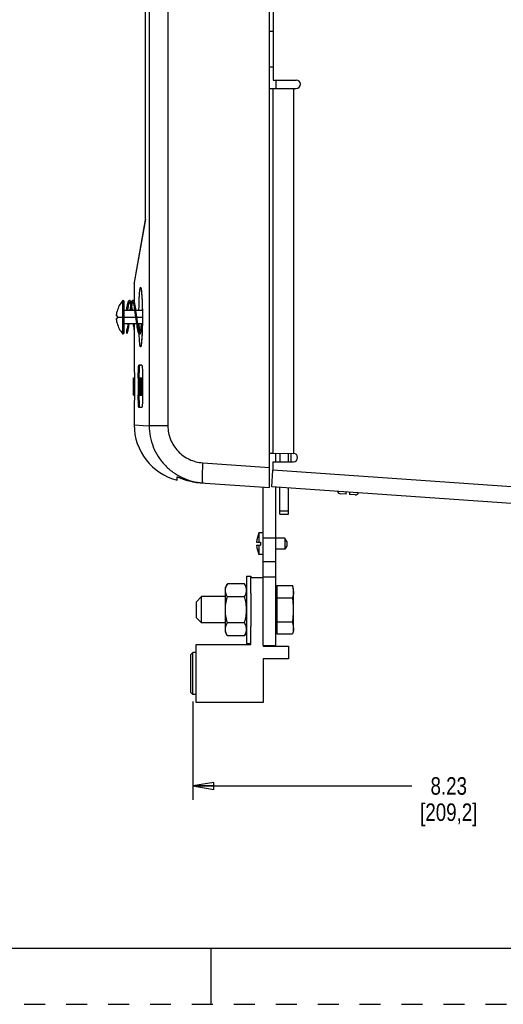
# Model space of a CAD drawing. Header units: inches. Extents: x 0 to 34, y 0 to 22.
# Tile 18 of 26: x 15.3 to 19.6, y 0 to 8.8. Entities that reach past the tile are written whole.
import ezdxf

# ---------------------------------------------------------------- set-up
doc = ezdxf.new("R2010")
doc.units = ezdxf.units.IN
doc.header["$LTSCALE"] = 1.87
doc.header["$MEASUREMENT"] = 0
doc.linetypes.add('HIDDEN', pattern=[0.2, 0.1, -0.1])
doc.layers.get('0').update_dxf_attribs({"linetype": 'CONTINUOUS'})
for name, color, linetype in [('02___PRT_ALL_AXES', 7, 'CONTINUOUS'), ('03___PRT_ALL_CURVES', 7, 'CONTINUOUS'), ('DEFAULT_2', 8, 'HIDDEN')]:
    doc.layers.add(name, color=color, linetype=linetype)
doc.styles.get("Standard").update_dxf_attribs({"font": 'txt', "width": 0.8})
doc.dimstyles.new('DIMSTYLE_1', dxfattribs={"dimtxt": 0.15625, "dimasz": 0.1875, "dimexe": 0.18, "dimexo": 0.0625, "dimgap": 0.09, "dimtad": 0, "dimtih": 1, "dimtoh": 1, "dimlfac": 1.666667, "dimzin": 4, "dimdsep": 46, "dimtxsty": 'STANDARD', "dimblk": 'CLOSED', "dimblk1": 'CLOSED', "dimblk2": 'CLOSED', "dimcen": 0.09, "dimadec": 0, "dimazin": 0, "dimtfac": 1, "dimtofl": 0, "dimtmove": 0, "dimatfit": 3, "dimldrblk": 'CLOSED', "dimfxl": 1, "dimtolj": 1, "dimtzin": 4, "dimarcsym": 0})

# ---------------------------------------------------------------- blocks, each defined once
blk = doc.blocks.new('_CLOSED')
at = {"color": 0, "linetype": 'BYBLOCK'}
for p, q in [((0, 0), (-1, 0.167)), ((-1, 0.167), (-1, -0.167)), ((-1, -0.167), (0, 0)), ((-1, 0), (0, 0))]:
    blk.add_line(p, q, dxfattribs=at)
blk = doc.blocks.new('*D4')
at = {"color": 2, "linetype": 'CONTINUOUS'}
for p, q in [((21.7789, 3.6549), (21.7789, 1.8247)), ((16.8383, 2.7028), (16.8383, 1.8247)), ((16.8383, 1.9497), (18.793, 1.9497)), ((21.7789, 1.9497), (19.8242, 1.9497))]:
    blk.add_line(p, q, dxfattribs=at)
at = {"color": 2, "linetype": 'CONTINUOUS', "xscale": 0.1875, "yscale": 0.1875, "zscale": 0.1875, "rotation": 180}
blk.add_blockref('_CLOSED', (16.8383, 1.9497), dxfattribs=at)
at = {"color": 2, "linetype": 'CONTINUOUS', "xscale": 0.1875, "yscale": 0.1875, "zscale": 0.1875}
blk.add_blockref('_CLOSED', (21.7789, 1.9497), dxfattribs=at)
at = {"color": 2, "linetype": 'CONTINUOUS', "insert": (19.1211, 2.0278), "char_height": 0.15625, "width": 0.875, "attachment_point": 2, "line_spacing_factor": 0.9}
blk.add_mtext('8.23\\P[209,2]', dxfattribs=at)

msp = doc.modelspace()

# ---------------------------------------------------------------- linework, layer by layer
at = {"color": 7, "linetype": 'CONTINUOUS'}
for p, q in [((17.5203, 4.6137), (17.5203, 17.2209)), ((16.449, 16.9781), (16.449, 5.1644)), ((16.6157, 16.9781), (16.6157, 5.1644)), ((16.415, 7.0098), (16.415, 16.0541)), ((16.4152, 7.0029), (16.4152, 16.0541)), ((17.5203, 8.6877), (17.5541, 8.6877)), ((17.5203, 8.3706), (17.5541, 8.3706)), ((17.5789, 8.2524), (17.5789, 8.178)), ((16.4149, 7.0092), (16.3154, 6.4445)), ((16.3164, 6.444), (16.4152, 7.0029)), ((16.415, 7.0098), (16.415, 7.0098)), ((16.3143, 6.4316), (16.3164, 6.4435)), ((16.3143, 6.4316), (16.3143, 6.2734)), ((16.3164, 6.4435), (16.3164, 6.444)), ((16.2114, 6.282), (16.2114, 5.9877)), ((16.2174, 5.9858), (16.2174, 6.2838)), ((16.2261, 5.9972), (16.2261, 6.2724)), ((16.1631, 6.188), (16.1628, 6.188)), ((16.3183, 6.1951), (16.2261, 6.1951)), ((16.2497, 6.1951), (16.2497, 6.2264)), ((16.3143, 6.2211), (16.3143, 6.1951)), ((16.3873, 6.1951), (16.3303, 6.1951)), ((16.1631, 6.1466), (16.158, 6.1466)), ((16.158, 6.1466), (16.1631, 6.1457)), ((16.163, 6.1458), (16.158, 6.1466)), ((16.1631, 6.1239), (16.158, 6.123)), ((16.158, 6.123), (16.163, 6.1239)), ((16.158, 6.123), (16.1631, 6.123)), ((16.158, 6.123), (16.158, 6.123)), ((16.1628, 6.1348), (16.3266, 6.1348)), ((16.1628, 6.0817), (16.1631, 6.0817)), ((16.1631, 6.1457), (16.163, 6.1458)), ((16.163, 6.1239), (16.1631, 6.1239)), ((16.3348, 6.0746), (16.2261, 6.0746)), ((16.3143, 6.0746), (16.3143, 5.709)), ((16.3385, 6.1348), (16.3878, 6.1348)), ((16.3873, 6.0746), (16.3468, 6.0746)), ((16.2497, 5.9883), (16.2497, 6.0239)), ((16.3642, 5.9964), (16.363, 5.9982)), ((16.3823, 5.7055), (16.3566, 5.7068)), ((16.3084, 5.5923), (16.316, 5.5923)), ((16.3084, 5.5917), (16.3084, 5.5923)), ((16.3089, 5.5872), (16.316, 5.5872)), ((16.3089, 5.5864), (16.3089, 5.5872)), ((16.309, 5.5812), (16.3089, 5.5864)), ((16.309, 5.5812), (16.316, 5.5812)), ((16.309, 5.5024), (16.309, 5.5812)), ((16.316, 5.5923), (16.316, 5.4423)), ((16.351, 5.5923), (16.351, 5.5905)), ((16.351, 5.5863), (16.351, 5.5714)), ((16.351, 5.5654), (16.351, 5.4423)), ((16.3526, 5.5923), (16.3523, 5.5893)), ((16.3523, 5.5863), (16.3523, 5.5714)), ((16.3523, 5.5714), (16.3524, 5.5662)), ((16.3524, 5.5662), (16.3526, 5.5654)), ((16.3526, 5.5923), (16.371, 5.5923)), ((16.3526, 5.5654), (16.3536, 5.5654)), ((16.3545, 5.5654), (16.3547, 5.5646)), ((16.3547, 5.5646), (16.3548, 5.5624)), ((16.3548, 5.5594), (16.3548, 5.4483)), ((16.3566, 5.5594), (16.3567, 5.5624)), ((16.3604, 5.5594), (16.3566, 5.5594)), ((16.3566, 5.4483), (16.3566, 5.5594)), ((16.3567, 5.5624), (16.3568, 5.5646)), ((16.3568, 5.5646), (16.3569, 5.5654)), ((16.3569, 5.5654), (16.3579, 5.5654)), ((16.3591, 5.5915), (16.359, 5.5923)), ((16.359, 5.5654), (16.3592, 5.5685)), ((16.359, 5.5654), (16.3612, 5.5654)), ((16.3593, 5.5863), (16.3591, 5.5915)), ((16.3593, 5.5863), (16.3612, 5.5863)), ((16.3593, 5.5714), (16.3593, 5.5863)), ((16.3593, 5.5714), (16.3612, 5.5714)), ((16.3604, 5.5497), (16.3606, 5.5439)), ((16.3613, 5.543), (16.3644, 5.543)), ((16.3617, 5.543), (16.362, 5.5456)), ((16.362, 5.5456), (16.3621, 5.5482)), ((16.3622, 5.5553), (16.3621, 5.5482)), ((16.3621, 5.5482), (16.3641, 5.5482)), ((16.3627, 5.5641), (16.3622, 5.5553)), ((16.3633, 5.5663), (16.363, 5.5658)), ((16.3633, 5.5905), (16.3707, 5.5905)), ((16.3641, 5.5615), (16.3637, 5.5652)), ((16.3643, 5.5556), (16.3641, 5.5615)), ((16.3644, 5.5482), (16.3643, 5.5556)), ((16.3651, 5.5837), (16.3655, 5.5794)), ((16.3655, 5.5794), (16.3707, 5.5794)), ((16.3655, 5.5794), (16.3661, 5.5663)), ((16.3662, 5.5385), (16.3658, 5.5283)), ((16.3663, 5.5508), (16.3662, 5.5385)), ((16.3663, 5.5508), (16.3696, 5.5508)), ((16.3694, 5.5411), (16.3696, 5.5507)), ((16.3694, 5.5382), (16.3694, 5.5411)), ((16.3696, 5.5524), (16.3697, 5.5558)), ((16.3696, 5.5507), (16.3696, 5.5524)), ((16.3697, 5.5558), (16.3699, 5.5664)), ((16.3699, 5.5664), (16.3702, 5.5793)), ((16.3702, 5.5793), (16.3703, 5.5847)), ((16.3703, 5.5847), (16.3703, 5.5882)), ((16.3711, 5.5523), (16.3708, 5.5374)), ((16.371, 5.5923), (16.3834, 5.5923)), ((16.3712, 5.5558), (16.3711, 5.5523)), ((16.3714, 5.5664), (16.3712, 5.5558)), ((16.3716, 5.5917), (16.3714, 5.5923)), ((16.3717, 5.5845), (16.3714, 5.5664)), ((16.3717, 5.5845), (16.3716, 5.5917)), ((16.3717, 5.5845), (16.3746, 5.5845)), ((16.3731, 5.5613), (16.3736, 5.5731)), ((16.3866, 5.5391), (16.3746, 5.5391)), ((16.3751, 5.5579), (16.3749, 5.5524)), ((16.3763, 5.5905), (16.3883, 5.5905)), ((16.377, 5.5614), (16.3766, 5.5651)), ((16.3772, 5.5557), (16.377, 5.5614)), ((16.3773, 5.5538), (16.3772, 5.5557)), ((16.3776, 5.5522), (16.3773, 5.5538)), ((16.3782, 5.5835), (16.3789, 5.5736)), ((16.3783, 5.5522), (16.3886, 5.5522)), ((16.3793, 5.5599), (16.3896, 5.5599)), ((16.3834, 5.5923), (16.3837, 5.5906)), ((16.3897, 5.5923), (16.3897, 5.4423)), ((16.316, 5.5024), (16.309, 5.5024)), ((16.309, 5.4964), (16.316, 5.4964)), ((16.3091, 5.4904), (16.309, 5.4964)), ((16.309, 5.4736), (16.3091, 5.4796)), ((16.309, 5.4736), (16.316, 5.4736)), ((16.309, 5.4676), (16.309, 5.4736)), ((16.316, 5.4676), (16.309, 5.4676)), ((16.309, 5.4483), (16.309, 5.4676)), ((16.3091, 5.4904), (16.316, 5.4904)), ((16.3091, 5.4796), (16.3091, 5.4904)), ((16.3091, 5.4796), (16.316, 5.4796)), ((16.3606, 5.4878), (16.3603, 5.4846)), ((16.3607, 5.4592), (16.3604, 5.4696)), ((16.3612, 5.4878), (16.3647, 5.4878)), ((16.362, 5.4872), (16.3618, 5.4878)), ((16.3621, 5.4829), (16.362, 5.4872)), ((16.3621, 5.4829), (16.3647, 5.4829)), ((16.3623, 5.4755), (16.3625, 5.4697)), ((16.3629, 5.5279), (16.3626, 5.5249)), ((16.3626, 5.5128), (16.3626, 5.5219)), ((16.3626, 5.5128), (16.3626, 5.5098)), ((16.3626, 5.5098), (16.3627, 5.5076)), ((16.3627, 5.5076), (16.3629, 5.5068)), ((16.3629, 5.5279), (16.3632, 5.5279)), ((16.3634, 5.5062), (16.3629, 5.5068)), ((16.3631, 5.4639), (16.3634, 5.4634)), ((16.3632, 5.5279), (16.3634, 5.5283)), ((16.3634, 5.5283), (16.3636, 5.529)), ((16.3638, 5.5046), (16.3634, 5.5062)), ((16.3636, 5.529), (16.3639, 5.5316)), ((16.3643, 5.5004), (16.3638, 5.5046)), ((16.3639, 5.4648), (16.3643, 5.4692)), ((16.364, 5.533), (16.3642, 5.536)), ((16.3646, 5.4934), (16.3643, 5.5004)), ((16.3643, 5.4692), (16.3646, 5.4761)), ((16.3647, 5.4845), (16.3646, 5.4934)), ((16.3646, 5.4761), (16.3647, 5.4845)), ((16.3657, 5.4525), (16.3651, 5.446)), ((16.3658, 5.5283), (16.3652, 5.5205)), ((16.3652, 5.5205), (16.369, 5.5205)), ((16.3657, 5.4525), (16.3676, 5.4525)), ((16.3663, 5.5059), (16.3687, 5.5059)), ((16.3666, 5.4864), (16.3683, 5.4864)), ((16.3676, 5.447), (16.3677, 5.4524)), ((16.3677, 5.4567), (16.3679, 5.4636)), ((16.3677, 5.4524), (16.3677, 5.4567)), ((16.3679, 5.4636), (16.368, 5.4708)), ((16.368, 5.4708), (16.3683, 5.4864)), ((16.3683, 5.4864), (16.3684, 5.4891)), ((16.3684, 5.4891), (16.3685, 5.4941)), ((16.3685, 5.4941), (16.3687, 5.5058)), ((16.3687, 5.5058), (16.3689, 5.514)), ((16.3689, 5.517), (16.3692, 5.5327)), ((16.3689, 5.514), (16.3689, 5.517)), ((16.3692, 5.4567), (16.369, 5.447)), ((16.3692, 5.5327), (16.3694, 5.5382)), ((16.3693, 5.4635), (16.3692, 5.4567)), ((16.3695, 5.4708), (16.3693, 5.4635)), ((16.3698, 5.4904), (16.3695, 5.4708)), ((16.3702, 5.5072), (16.3698, 5.4904)), ((16.3703, 5.5139), (16.3702, 5.5072)), ((16.3707, 5.5326), (16.3703, 5.5139)), ((16.3708, 5.5374), (16.3707, 5.5326)), ((16.3726, 5.5099), (16.3726, 5.5138)), ((16.3726, 5.5071), (16.3726, 5.5099)), ((16.3735, 5.4566), (16.3729, 5.4728)), ((16.3743, 5.4465), (16.3735, 5.4566)), ((16.3747, 5.4999), (16.3746, 5.4895)), ((16.3746, 5.4895), (16.3775, 5.4895)), ((16.3746, 5.4895), (16.3747, 5.4789)), ((16.375, 5.5079), (16.3747, 5.4999)), ((16.3747, 5.4789), (16.375, 5.4701)), ((16.3752, 5.5325), (16.375, 5.5319)), ((16.3752, 5.51), (16.375, 5.5079)), ((16.3752, 5.5325), (16.3758, 5.5366)), ((16.3765, 5.5131), (16.3761, 5.5138)), ((16.3766, 5.5381), (16.3886, 5.5381)), ((16.3769, 5.4664), (16.3772, 5.4706)), ((16.3774, 5.4987), (16.3771, 5.5071)), ((16.3772, 5.4706), (16.3774, 5.4793)), ((16.3775, 5.489), (16.3774, 5.4987)), ((16.378, 5.5334), (16.3787, 5.5255)), ((16.3787, 5.5255), (16.3908, 5.5255)), ((16.3787, 5.5255), (16.3793, 5.5154)), ((16.3792, 5.4627), (16.3787, 5.4535)), ((16.3787, 5.4535), (16.3907, 5.4535)), ((16.3793, 5.5154), (16.3796, 5.5037)), ((16.3796, 5.4889), (16.3794, 5.4709)), ((16.3796, 5.4914), (16.3897, 5.4914)), ((16.3889, 5.5379), (16.3886, 5.5381)), ((16.3083, 5.4392), (16.3083, 5.4412)), ((16.3083, 5.4392), (16.316, 5.4392)), ((16.3089, 5.4423), (16.3089, 5.4453)), ((16.3089, 5.4423), (16.316, 5.4423)), ((16.309, 5.4483), (16.316, 5.4483)), ((16.3551, 5.4423), (16.351, 5.4423)), ((16.351, 5.4391), (16.351, 5.4423)), ((16.3548, 5.4483), (16.3549, 5.4453)), ((16.3549, 5.4453), (16.355, 5.4431)), ((16.3557, 5.4423), (16.3618, 5.4423)), ((16.3563, 5.4423), (16.3566, 5.4453)), ((16.3566, 5.4483), (16.3607, 5.4483)), ((16.357, 5.4423), (16.357, 5.4391)), ((16.3618, 5.4442), (16.3612, 5.4502)), ((16.3625, 5.4404), (16.3618, 5.4442)), ((16.3633, 5.4392), (16.3676, 5.4392)), ((16.3682, 5.4392), (16.3882, 5.4392)), ((16.3686, 5.4392), (16.3688, 5.4412)), ((16.3688, 5.4412), (16.3689, 5.4433)), ((16.369, 5.447), (16.3689, 5.4433)), ((16.3689, 5.4433), (16.3735, 5.4433)), ((16.3143, 5.3256), (16.3143, 5.1736)), ((16.3823, 5.3292), (16.3566, 5.3279)), ((16.3143, 5.1736), (16.394, 5.1682)), ((16.394, 5.1682), (16.449, 5.1644)), ((16.6157, 5.1644), (16.449, 5.1644)), ((17.5789, 4.8439), (17.5789, 4.9195)), ((17.6149, 4.9189), (17.6149, 4.8439)), ((17.6899, 4.8439), (17.6899, 4.9189)), ((17.7109, 4.9189), (17.7109, 4.8439)), ((16.9261, 4.8348), (17.5203, 4.7933)), ((16.6989, 4.6793), (16.6989, 4.7095)), ((16.9026, 4.6569), (17.5203, 4.6137)), ((17.5789, 3.2037), (17.5789, 4.6177)), ((17.6149, 4.3763), (17.6149, 4.6152)), ((17.6899, 4.3763), (17.6899, 4.6099)), ((18.2056, 4.555), (18.2069, 4.5738)), ((18.2368, 4.5717), (18.2355, 4.5529)), ((18.2056, 4.555), (18.1553, 4.5586)), ((18.2858, 4.5494), (18.2355, 4.5529)), ((17.6149, 4.4063), (17.6899, 4.4063)), ((17.6149, 4.3763), (17.6899, 4.3763)), ((17.4667, 4.2087), (17.4271, 4.2087)), ((17.4271, 4.2087), (17.4271, 4.1274)), ((17.4667, 4.165), (17.5789, 4.165)), ((17.6581, 4.1619), (17.5789, 4.1619)), ((17.6761, 4.1308), (17.6581, 4.1619)), ((17.6581, 4.1619), (17.6581, 4.0635)), ((17.4071, 4.1274), (17.4415, 4.1274)), ((17.4071, 4.098), (17.4415, 4.098)), ((17.4271, 4.098), (17.4271, 4.0167)), ((17.4415, 4.1274), (17.4415, 4.098)), ((17.6581, 4.0635), (17.5789, 4.0635)), ((17.6761, 4.0947), (17.6581, 4.0635)), ((17.6761, 4.1308), (17.6761, 4.0947)), ((17.4667, 4.0167), (17.4271, 4.0167)), ((17.4667, 3.9529), (17.5789, 3.9529)), ((17.3545, 3.8094), (17.4667, 3.8094)), ((17.3545, 3.6709), (17.3545, 3.8094)), ((17.4667, 3.8157), (17.5789, 3.8157)), ((17.1459, 3.7544), (17.128, 3.7233)), ((17.128, 3.3213), (17.128, 3.7233)), ((17.299, 3.7544), (17.1459, 3.7544)), ((17.317, 3.7233), (17.299, 3.7544)), ((17.5861, 3.7383), (17.7281, 3.7383)), ((17.5861, 3.7383), (17.5861, 3.3063)), ((17.7361, 3.7094), (17.7281, 3.7383)), ((17.7361, 3.3353), (17.7361, 3.7094)), ((16.8703, 3.5949), (16.9153, 3.6399)), ((17.128, 3.6399), (16.9153, 3.6399)), ((16.9153, 3.4047), (16.9153, 3.6399)), ((17.299, 3.6384), (17.1459, 3.6384)), ((17.5789, 3.6792), (17.5861, 3.6864)), ((17.5861, 3.6303), (17.7281, 3.6303)), ((16.8703, 3.4497), (16.8703, 3.5949)), ((16.8703, 3.4497), (16.9153, 3.4047)), ((17.128, 3.4047), (16.9153, 3.4047)), ((17.299, 3.4063), (17.1459, 3.4063)), ((17.3545, 3.2129), (17.3545, 3.3738)), ((17.5789, 3.3654), (17.5861, 3.3582)), ((17.5861, 3.4143), (17.7281, 3.4143)), ((17.1459, 3.2902), (17.128, 3.3213)), ((17.299, 3.2902), (17.1459, 3.2902)), ((17.317, 3.3213), (17.299, 3.2902)), ((17.5861, 3.3063), (17.7281, 3.3063)), ((17.7361, 3.3353), (17.7281, 3.3063)), ((16.8667, 3.2129), (17.3545, 3.2129)), ((16.8667, 2.6932), (16.8667, 3.2129)), ((17.4667, 3.2037), (17.5789, 3.2037)), ((17.4667, 3.2037), (17.4667, 3.1964)), ((17.4667, 3.1964), (17.6911, 3.1964)), ((17.6911, 3.1964), (17.6911, 3.0842)), ((16.8383, 3.1408), (16.8194, 3.122)), ((16.8194, 2.7842), (16.8194, 3.122)), ((16.8667, 3.1408), (16.8383, 3.1408)), ((16.8383, 2.7653), (16.8383, 3.1408)), ((17.6911, 3.0842), (17.4667, 3.0842)), ((17.4667, 3.0842), (17.4667, 2.6932)), ((16.8383, 2.7653), (16.8194, 2.7842)), ((16.8667, 2.7653), (16.8383, 2.7653)), ((17.4667, 2.6932), (16.8667, 2.6932)), ((0.5, 0.5), (33.5, 0.5)), ((17, 0), (17, 0.5))]:
    msp.add_line(p, q, dxfattribs=at)
at = {"color": 3, "linetype": 'CONTINUOUS'}
for p, q in [((17.5541, 10.8036), (17.5541, 8.2524)), ((17.5203, 8.178), (17.7611, 8.178)), ((17.5519, 8.178), (17.5519, 4.92)), ((17.5541, 8.2524), (17.7611, 8.2524)), ((17.7352, 8.178), (17.7352, 4.9189)), ((17.5203, 4.92), (17.5519, 4.92)), ((17.5519, 4.92), (17.7352, 4.9189)), ((17.5519, 4.8439), (17.7352, 4.8439)), ((17.5519, 4.8439), (17.5519, 4.77)), ((17.5414, 4.6203), (17.5519, 4.77)), ((21.4069, 4.5004), (17.5519, 4.77)), ((17.4667, 3.2037), (17.4667, 4.6175)), ((21.3964, 4.3508), (17.5414, 4.6203))]:
    msp.add_line(p, q, dxfattribs=at)
at = {"color": 7, "linetype": 'CONTINUOUS'}
for points in [[(16.3771, 6.3744), (16.3771, 6.3745), (16.3776, 6.3718), (16.3787, 6.3648), (16.3799, 6.3544), (16.3811, 6.3408), (16.3824, 6.3244), (16.3836, 6.3052), (16.3847, 6.2835), (16.3857, 6.2594), (16.3865, 6.2333), (16.3871, 6.2054), (16.3876, 6.176), (16.3878, 6.1455), (16.3877, 6.1143), (16.3874, 6.0831), (16.3869, 6.0525), (16.3861, 6.0233), (16.3851, 5.996), (16.384, 5.9713), (16.3827, 5.9496), (16.3813, 5.9313), (16.38, 5.9164), (16.3787, 5.9052), (16.3776, 5.8979), (16.3775, 5.897)], [(16.2726, 6.2848), (16.27, 6.2844), (16.2662, 6.2821), (16.2635, 6.2789), (16.2614, 6.2747), (16.2593, 6.2693), (16.2572, 6.2625), (16.2551, 6.2541), (16.253, 6.2441), (16.2507, 6.2323), (16.2497, 6.2264)], [(16.2568, 6.1951), (16.2575, 6.1998), (16.2601, 6.2165), (16.2626, 6.2313), (16.265, 6.2439), (16.2673, 6.2542), (16.2695, 6.2621), (16.2714, 6.2679), (16.2726, 6.2705)], [(16.271, 6.2733), (16.2723, 6.2712), (16.2741, 6.267), (16.2761, 6.2608), (16.2782, 6.2526), (16.2804, 6.2423), (16.2815, 6.2365)], [(16.2876, 6.2636), (16.2859, 6.2692), (16.2838, 6.2747), (16.2816, 6.2789), (16.2789, 6.2822), (16.275, 6.2845), (16.2726, 6.2848)], [(16.3026, 6.2848), (16.3003, 6.2845), (16.2964, 6.2823), (16.2936, 6.279), (16.2914, 6.2748), (16.2892, 6.2691), (16.2871, 6.262), (16.2849, 6.2533), (16.2827, 6.2429), (16.2805, 6.2308), (16.2781, 6.2167), (16.2756, 6.2005), (16.2748, 6.1951)], [(16.2868, 6.1951), (16.2889, 6.2089), (16.2912, 6.2233), (16.2934, 6.2358), (16.2956, 6.2465), (16.2977, 6.2555), (16.2996, 6.2626), (16.3014, 6.268), (16.3026, 6.2705)], [(16.301, 6.2733), (16.3022, 6.2713), (16.304, 6.2672), (16.306, 6.261), (16.3082, 6.2526), (16.3106, 6.2417), (16.3131, 6.2283), (16.3157, 6.2125), (16.3184, 6.1948), (16.3211, 6.1758), (16.3238, 6.1559), (16.3265, 6.1355), (16.3292, 6.1153), (16.3318, 6.0957), (16.3344, 6.0774), (16.3369, 6.0609), (16.3392, 6.0462), (16.3415, 6.0334), (16.3436, 6.0224), (16.3457, 6.0131), (16.3477, 6.0053), (16.3497, 5.9991), (16.3517, 5.9942), (16.3538, 5.9904), (16.3564, 5.9873), (16.3601, 5.9852), (16.3626, 5.9848)], [(16.363, 5.9982), (16.3614, 6.0017), (16.3596, 6.007), (16.3577, 6.0141), (16.3556, 6.023), (16.3535, 6.0337), (16.3512, 6.0462), (16.3489, 6.0606), (16.3465, 6.0769), (16.3439, 6.0952), (16.3412, 6.1151), (16.3384, 6.1362), (16.3356, 6.1572), (16.3328, 6.1773), (16.3302, 6.1956), (16.3278, 6.2117), (16.3255, 6.2257), (16.3234, 6.2378), (16.3213, 6.2483), (16.3193, 6.2572), (16.3173, 6.2646), (16.3154, 6.2707), (16.3134, 6.2755), (16.3113, 6.2793), (16.3087, 6.2823), (16.3049, 6.2845), (16.3026, 6.2848)], [(16.2876, 6.2002), (16.2878, 6.1985), (16.2883, 6.1951)], [(16.3003, 6.1951), (16.2993, 6.2019), (16.2969, 6.2176), (16.2946, 6.2313), (16.2936, 6.2365)], [(16.2583, 6.0746), (16.2568, 6.0642), (16.2541, 6.0474), (16.2515, 6.0326), (16.2497, 6.0239)], [(16.2497, 5.9883), (16.2517, 5.991), (16.2538, 5.995), (16.2558, 6.0001), (16.2577, 6.0065), (16.2597, 6.0141), (16.2617, 6.0231), (16.2637, 6.0335), (16.2658, 6.0456), (16.268, 6.0594), (16.2703, 6.0746)], [(16.3048, 6.0746), (16.3059, 6.067), (16.3082, 6.0527), (16.3103, 6.0399), (16.3123, 6.0288), (16.3143, 6.0194)], [(16.3783, 6.0746), (16.377, 6.0659), (16.3748, 6.0519), (16.3727, 6.0395), (16.3707, 6.0286), (16.3687, 6.0193), (16.3668, 6.0115), (16.365, 6.0053), (16.3633, 6.0007), (16.3626, 5.9992)], [(16.3626, 5.9848), (16.3644, 5.985), (16.3682, 5.9869), (16.3708, 5.9896), (16.3729, 5.9931), (16.3748, 5.9974), (16.3767, 6.0029), (16.3785, 6.0095), (16.3804, 6.0173), (16.3823, 6.0265), (16.3843, 6.037), (16.3864, 6.0491), (16.3869, 6.0522)]]:
    msp.add_lwpolyline(points, dxfattribs=at)
at = {"color": 3, "linetype": 'CONTINUOUS'}
for centre, radius in [((17.7611, 8.2152), 0.0372), ((17.7352, 4.8814), 0.0375)]:
    msp.add_arc(centre, radius, 270, 90, dxfattribs=at)
at = {"color": 7, "linetype": 'CONTINUOUS'}
for centre, radius, start, end in [((16.5184, 7.0098), 0.1034, 180.01333, 183.79654), ((16.3893, 6.4316), 0.075, 170, 179.99997), ((16.3808, 6.1348), 0.2244, 139.02135, 166.29957), ((16.2159, 6.2781), 0.00591, 74.53179, 139.02135), ((16.2143, 6.2724), 0.0118, 0, 74.53179), ((16.3809, 6.1348), 0.2181, 176.8949, 183.1051), ((16.3808, 6.1348), 0.2244, 193.70043, 220.97865), ((20.4081, 6.1202), 4.0512, 180.64875, 181.54962), ((16.2159, 5.9915), 0.00591, 220.97865, 285.46821), ((16.2143, 5.9972), 0.0118, 285.46821, 360), ((16.4531, 5.5864), 0.1008, 178.36349, 180.06418), ((16.2567, 5.5596), 0.0981, 359.93466, 1.68176), ((16.2656, 5.5713), 0.0937, 358.23946, 0.06838), ((17.2448, 5.5447), 0.8844, 179.01002, 179.6803), ((16.9369, 5.5498), 0.5765, 178.04204, 178.99031), ((16.757, 5.5555), 0.3964, 177.60513, 177.9776), ((16.6672, 5.5594), 0.3066, 176.5459, 177.61803), ((16.1211, 5.5461), 0.2433, 357.62856, 358.98693), ((16.0237, 5.548), 0.3407, 358.95124, 0.03691), ((15.9086, 5.554), 0.4576, 0.97632, 1.54372), ((15.7764, 5.5516), 0.5898, 0.38776, 0.98816), ((15.6785, 5.5508), 0.6878, 359.99776, 0.40078), ((18.3088, 5.5167), 1.9362, 179.12081, 179.63547), ((17.4937, 5.5289), 1.1211, 178.34414, 179.10531), ((17.5546, 5.5241), 1.1801, 178.93364, 179.26937), ((16.4668, 5.5379), 0.0922, 179.24508, 181.30626), ((16.9941, 5.5349), 0.6195, 178.38412, 178.97456), ((16.0018, 5.5559), 0.3775, 1.63067, 2.69391), ((15.7733, 5.5487), 0.6062, 1.051, 1.69018), ((16.2889, 5.5582), 0.0904, 358.73965, 1.0475), ((17.6961, 5.5221), 1.3096, 179.02438, 179.25645), ((17.2733, 5.5293), 0.8867, 178.70318, 179.02315), ((16.9371, 5.5368), 0.5504, 178.39341, 178.69362), ((17.1072, 5.5023), 0.7983, 179.99161, 180.20635), ((16.458, 5.4819), 0.0977, 178.43147, 180.29772), ((17.2735, 5.4845), 0.9133, 180.19388, 180.93607), ((16.7058, 5.4727), 0.3454, 182.2302, 182.83113), ((16.6112, 5.4679), 0.2507, 182.80106, 183.63022), ((16.5433, 5.4635), 0.1826, 183.62715, 184.1802), ((16.9186, 5.4884), 0.5565, 180.56802, 181.328), ((16.4533, 5.522), 0.0907, 178.18202, 180.07117), ((16.2904, 5.5376), 0.0738, 355.36377, 356.45442), ((16.2446, 5.5058), 0.1215, 5.09111, 6.95583), ((16.2047, 5.5021), 0.1615, 3.42342, 5.14418), ((16.062, 5.4725), 0.3044, 356.22705, 357.01814), ((15.9821, 5.4766), 0.3843, 357.03288, 357.84467), ((16.1616, 5.4993), 0.2047, 2.92995, 3.48318), ((16.1301, 5.4977), 0.2363, 1.97476, 2.93107), ((15.8065, 5.4825), 0.56, 357.90982, 359.09392), ((15.9132, 5.4903), 0.4533, 0.76816, 1.96485), ((15.7195, 5.4871), 0.6471, 0.15963, 0.82204), ((15.5447, 5.4863), 0.8219, 359.12404, 0.0117), ((15.5836, 5.4864), 0.783, 359.99896, 0.18063), ((19.1785, 5.5111), 2.806, 179.63308, 179.94391), ((18.7883, 5.5095), 2.4158, 180.05856, 180.22391), ((17.9919, 5.5053), 1.6194, 180.18464, 180.83504), ((17.3974, 5.4966), 1.0247, 180.83029, 181.32813), ((15.8835, 5.4884), 0.494, 358.9474, 0.06749), ((15.8272, 5.4843), 0.5523, 357.76465, 358.6173), ((15.5617, 5.492), 0.8179, 359.95626, 0.81975), ((15.2696, 5.4914), 1.1101, 359.87262, 0.00057), ((15.5032, 5.4482), 0.8057, 359.79501, 0.00776), ((16.2604, 5.4482), 0.0963, 358.28609, 0.06658), ((16.4652, 5.4452), 0.0977, 178.90355, 180.55616), ((14.7957, 5.4423), 1.594, 359.88279, 359.99988), ((16.8243, 5.1736), 0.51, 180, 255.76581), ((16.9389, 5.1756), 0.52, 258.85954, 265.99696), ((18.4541, 4.7001), 1.5333, 178.3423, 178.89879), ((18.1575, 4.5897), 0.0312, 199.46134, 266), ((18.288, 4.5806), 0.0312, 266, 332.53866), ((17.6428, 4.1127), 0.2361, 156.0062, 176.40584), ((17.6428, 4.1127), 0.2361, 183.59416, 203.9938)]:
    msp.add_arc(centre, radius, start, end, dxfattribs=at)
for points, knots in [([(16.4152, 7.0029), (16.4151, 7.0035), (16.4147, 7.0055), (16.4147, 7.0077), (16.4149, 7.0092)], [0, 0, 0, 0, 0.254367, 1, 1, 1, 1]), ([(16.3572, 6.1953), (16.3574, 6.2124), (16.358, 6.245), (16.3593, 6.2909), (16.3612, 6.3303), (16.3628, 6.3542), (16.3638, 6.3647)], [0, 0, 0, 0, 0.302366, 0.577128, 0.81289, 1, 1, 1, 1]), ([(16.3638, 6.3647), (16.3641, 6.3675), (16.3646, 6.3726), (16.3655, 6.3798), (16.3664, 6.3859), (16.3673, 6.3909), (16.3681, 6.3944), (16.3688, 6.3966), (16.3693, 6.3979), (16.3698, 6.3988), (16.3703, 6.3995), (16.3708, 6.4), (16.3712, 6.4001), (16.3714, 6.4)], [0, 0, 0, 0, 0.224127, 0.420442, 0.588267, 0.726987, 0.836208, 0.879826, 0.916238, 0.94566, 0.968541, 0.985886, 1, 1, 1, 1]), ([(16.3714, 6.4), (16.3718, 6.4), (16.3724, 6.3995), (16.373, 6.3986), (16.3737, 6.397), (16.3746, 6.3944), (16.3756, 6.3904), (16.3766, 6.3853), (16.378, 6.3764), (16.3789, 6.3692), (16.3794, 6.364)], [0, 0, 0, 0, 0.032328, 0.056566, 0.087278, 0.169276, 0.279536, 0.418246, 0.584986, 1, 1, 1, 1]), ([(16.3794, 6.364), (16.3801, 6.3576), (16.3814, 6.3436), (16.3837, 6.3113), (16.3859, 6.2642), (16.3876, 6.2019), (16.3881, 6.135), (16.3876, 6.0681), (16.3859, 6.0058), (16.3837, 5.9586), (16.3814, 5.9263), (16.3801, 5.9123), (16.3794, 5.9058)], [0, 0, 0, 0, 0.042186, 0.092067, 0.211583, 0.350614, 0.499793, 0.649001, 0.788114, 0.907762, 0.957725, 1, 1, 1, 1]), ([(16.158, 6.1466), (16.1578, 6.1467), (16.1577, 6.1471), (16.1576, 6.1478), (16.1575, 6.1489), (16.1575, 6.1503), (16.1575, 6.1521), (16.1576, 6.1548), (16.1578, 6.157), (16.158, 6.1584)], [0, 0, 0, 0, 0.030687, 0.092778, 0.187373, 0.311122, 0.459663, 0.628006, 1, 1, 1, 1]), ([(16.158, 6.1584), (16.1578, 6.1572), (16.1585, 6.1633), (16.1589, 6.1656), (16.1594, 6.1697), (16.16, 6.1733), (16.1607, 6.177), (16.1617, 6.1819), (16.1625, 6.1855), (16.1631, 6.188)], [0, 0, 0, 0, 0.124909, 0.250002, 0.375003, 0.500004, 0.625005, 0.750007, 1, 1, 1, 1]), ([(16.158, 6.1112), (16.1579, 6.1122), (16.1577, 6.1137), (16.1576, 6.1157), (16.1575, 6.1172), (16.1575, 6.1186), (16.1575, 6.1199), (16.1575, 6.1209), (16.1575, 6.1216), (16.1576, 6.1223), (16.1577, 6.1227), (16.1578, 6.123), (16.158, 6.123)], [0, 0, 0, 0, 0.25031, 0.375468, 0.500626, 0.625782, 0.750934, 0.813512, 0.876086, 0.93864, 0.969905, 1, 1, 1, 1]), ([(16.158, 6.1466), (16.158, 6.1466), (16.158, 6.1466), (16.158, 6.1466), (16.158, 6.1466)], [0, 0, 0, 0, 0.067729, 1, 1, 1, 1]), ([(16.1631, 6.0817), (16.1634, 6.0805), (16.162, 6.0864), (16.1615, 6.0887), (16.1607, 6.0927), (16.1601, 6.0963), (16.1594, 6.1001), (16.1587, 6.105), (16.1582, 6.1087), (16.158, 6.1112)], [0, 0, 0, 0, 0.124909, 0.250002, 0.375003, 0.500004, 0.625005, 0.750007, 1, 1, 1, 1]), ([(16.3639, 5.9047), (16.3628, 5.9163), (16.361, 5.9425), (16.3598, 5.9688), (16.3593, 5.9836)], [0, 0, 0, 0, 0.439534, 1, 1, 1, 1]), ([(16.3714, 5.8696), (16.3712, 5.8696), (16.3708, 5.8697), (16.3703, 5.8701), (16.3698, 5.8708), (16.3693, 5.8718), (16.3688, 5.873), (16.3681, 5.8752), (16.3673, 5.8787), (16.3664, 5.8837), (16.3655, 5.8898), (16.3646, 5.8969), (16.3641, 5.902), (16.3639, 5.9047)], [0, 0, 0, 0, 0.014144, 0.031525, 0.054425, 0.08385, 0.12025, 0.163846, 0.273017, 0.411706, 0.579521, 0.775846, 1, 1, 1, 1]), ([(16.3794, 5.9058), (16.3789, 5.9007), (16.378, 5.8934), (16.3766, 5.8845), (16.3756, 5.8793), (16.3746, 5.8753), (16.3737, 5.8726), (16.373, 5.8711), (16.3724, 5.8702), (16.3718, 5.8696), (16.3714, 5.8696)], [0, 0, 0, 0, 0.415005, 0.581762, 0.720511, 0.830826, 0.912863, 0.943574, 0.967789, 1, 1, 1, 1]), ([(16.315, 5.709), (16.315, 5.709), (16.315, 5.7089), (16.315, 5.7088), (16.3151, 5.7086), (16.3151, 5.7084), (16.3151, 5.7081), (16.3151, 5.7075), (16.3152, 5.7067), (16.3152, 5.7054), (16.3153, 5.7039), (16.3153, 5.7021), (16.3154, 5.6992), (16.3154, 5.6949), (16.3155, 5.689), (16.3156, 5.6822), (16.3157, 5.6745), (16.3157, 5.6661), (16.3158, 5.6569), (16.3159, 5.6471), (16.3159, 5.6331), (16.316, 5.6148), (16.316, 5.5999), (16.316, 5.5923)], [0, 0, 0, 0, 0.000348, 0.001265, 0.002772, 0.004872, 0.007564, 0.010849, 0.019198, 0.029917, 0.042987, 0.058374, 0.076039, 0.118056, 0.168618, 0.227164, 0.2931, 0.365784, 0.444554, 0.528663, 0.617329, 0.804954, 1, 1, 1, 1]), ([(16.351, 5.5923), (16.351, 5.5998), (16.3511, 5.6144), (16.3514, 5.6356), (16.3518, 5.6552), (16.3524, 5.6701), (16.3529, 5.6806), (16.3534, 5.6873), (16.3538, 5.693), (16.3543, 5.6978), (16.3548, 5.7015), (16.3553, 5.704), (16.3557, 5.7055), (16.356, 5.7062), (16.3562, 5.7066), (16.3565, 5.7068), (16.3566, 5.7068)], [0, 0, 0, 0, 0.194272, 0.381456, 0.55392, 0.705009, 0.770636, 0.828689, 0.878661, 0.920297, 0.953373, 0.977653, 0.986422, 0.99294, 0.997302, 1, 1, 1, 1]), ([(16.3608, 5.7009), (16.3605, 5.6987), (16.3599, 5.6933), (16.3592, 5.6841), (16.3585, 5.6726), (16.3578, 5.6535), (16.3572, 5.6266), (16.357, 5.6041), (16.357, 5.5923)], [0, 0, 0, 0, 0.062916, 0.148537, 0.255507, 0.381059, 0.67471, 1, 1, 1, 1]), ([(16.3626, 5.7065), (16.3624, 5.7065), (16.3621, 5.7062), (16.3619, 5.7057), (16.3615, 5.7047), (16.3612, 5.7031), (16.3609, 5.7018), (16.3608, 5.7009)], [0, 0, 0, 0, 0.094403, 0.177099, 0.286819, 0.58879, 1, 1, 1, 1]), ([(16.3823, 5.7055), (16.3826, 5.7054), (16.383, 5.7049), (16.3834, 5.7041), (16.3839, 5.7027), (16.3845, 5.7002), (16.3852, 5.6965), (16.3858, 5.6917), (16.3867, 5.6836), (16.3876, 5.6713), (16.3885, 5.6543), (16.3892, 5.6351), (16.3896, 5.6141), (16.3897, 5.5997), (16.3897, 5.5923)], [0, 0, 0, 0, 0.007988, 0.014761, 0.023677, 0.04817, 0.081566, 0.12369, 0.174156, 0.29807, 0.448483, 0.620046, 0.806306, 1, 1, 1, 1]), ([(16.3612, 5.5778), (16.3613, 5.5798), (16.3615, 5.5826), (16.3619, 5.5859), (16.3621, 5.5876), (16.3624, 5.5889), (16.3627, 5.5898), (16.363, 5.5903), (16.3632, 5.5905), (16.3633, 5.5905)], [0, 0, 0, 0, 0.458152, 0.629494, 0.763459, 0.862933, 0.931708, 0.974677, 1, 1, 1, 1]), ([(16.3633, 5.5905), (16.3635, 5.5905), (16.3638, 5.5902), (16.3641, 5.5896), (16.3643, 5.5889), (16.3645, 5.588), (16.3648, 5.5862), (16.365, 5.5848), (16.3651, 5.5837)], [0, 0, 0, 0, 0.07942, 0.150585, 0.24986, 0.381232, 0.548149, 1, 1, 1, 1]), ([(16.3637, 5.5652), (16.3637, 5.5654), (16.3636, 5.5658), (16.3634, 5.5663), (16.3633, 5.5663)], [0, 0, 0, 0, 0.722076, 1, 1, 1, 1]), ([(16.3736, 5.5731), (16.3737, 5.5752), (16.374, 5.5789), (16.3744, 5.5838), (16.3749, 5.5872), (16.3753, 5.5891), (16.3756, 5.5897)], [0, 0, 0, 0, 0.37509, 0.669944, 0.876534, 1, 1, 1, 1]), ([(16.3766, 5.5651), (16.3766, 5.5654), (16.3765, 5.5657), (16.3763, 5.5663), (16.3762, 5.5663)], [0, 0, 0, 0, 0.725394, 1, 1, 1, 1]), ([(16.3763, 5.5905), (16.3765, 5.5905), (16.3768, 5.5902), (16.377, 5.5896), (16.3774, 5.5886), (16.3778, 5.5865), (16.3781, 5.5846), (16.3782, 5.5835)], [0, 0, 0, 0, 0.080717, 0.150656, 0.248303, 0.543991, 1, 1, 1, 1]), ([(16.3789, 5.5522), (16.379, 5.5522), (16.379, 5.5523), (16.3791, 5.5525), (16.3791, 5.5529), (16.3792, 5.5533), (16.3792, 5.5539), (16.3793, 5.5549), (16.3793, 5.5557), (16.3793, 5.5562)], [0, 0, 0, 0, 0.02314, 0.07765, 0.16421, 0.281483, 0.427504, 0.59866, 1, 1, 1, 1]), ([(16.3897, 5.5872), (16.3896, 5.5877), (16.3894, 5.5886), (16.3891, 5.5897), (16.3886, 5.5905), (16.3883, 5.5905)], [0, 0, 0, 0, 0.431286, 0.722801, 1, 1, 1, 1]), ([(16.3634, 5.4634), (16.3634, 5.4634), (16.3636, 5.4635), (16.3637, 5.464), (16.3638, 5.4644), (16.3639, 5.4648)], [0, 0, 0, 0, 0.097509, 0.279418, 1, 1, 1, 1]), ([(16.375, 5.4701), (16.3751, 5.4688), (16.3753, 5.4668), (16.3755, 5.4648), (16.3757, 5.4641)], [0, 0, 0, 0, 0.63122, 1, 1, 1, 1]), ([(16.3761, 5.4634), (16.3762, 5.4634), (16.3764, 5.4636), (16.3765, 5.4642), (16.3767, 5.4651), (16.3768, 5.4659), (16.3769, 5.4664)], [0, 0, 0, 0, 0.079445, 0.250719, 0.550874, 1, 1, 1, 1]), ([(16.3771, 5.5071), (16.3771, 5.5083), (16.3769, 5.5104), (16.3767, 5.5124), (16.3765, 5.5131)], [0, 0, 0, 0, 0.629091, 1, 1, 1, 1]), ([(16.3766, 5.5381), (16.3767, 5.5381), (16.377, 5.5378), (16.3771, 5.5374), (16.3774, 5.5366), (16.3777, 5.5353), (16.3779, 5.5341), (16.378, 5.5334)], [0, 0, 0, 0, 0.089847, 0.167419, 0.272106, 0.57139, 1, 1, 1, 1]), ([(16.3787, 5.4535), (16.3786, 5.4518), (16.3783, 5.4487), (16.3779, 5.4447), (16.3775, 5.4419), (16.3771, 5.4404), (16.3768, 5.4399)], [0, 0, 0, 0, 0.376667, 0.669494, 0.874851, 1, 1, 1, 1]), ([(16.3897, 5.5353), (16.3896, 5.5359), (16.3894, 5.5367), (16.3891, 5.5376), (16.3889, 5.5379)], [0, 0, 0, 0, 0.639091, 1, 1, 1, 1]), ([(16.316, 5.4423), (16.316, 5.4348), (16.316, 5.4199), (16.3159, 5.4016), (16.3159, 5.3876), (16.3158, 5.3778), (16.3157, 5.3686), (16.3157, 5.3602), (16.3156, 5.3525), (16.3155, 5.3457), (16.3154, 5.3399), (16.3154, 5.3356), (16.3153, 5.3327), (16.3153, 5.3309), (16.3152, 5.3294), (16.3152, 5.3281), (16.3151, 5.3272), (16.3151, 5.3266), (16.3151, 5.3263), (16.3151, 5.326), (16.315, 5.3258), (16.315, 5.3257), (16.315, 5.3257), (16.315, 5.3257)], [0, 0, 0, 0, 0.19461, 0.382166, 0.470872, 0.555063, 0.633908, 0.706632, 0.772502, 0.830787, 0.880956, 0.922732, 0.940393, 0.955859, 0.969091, 0.980039, 0.988651, 0.992065, 0.994876, 0.997078, 0.998665, 0.999635, 1, 1, 1, 1]), ([(16.3566, 5.3279), (16.3563, 5.3278), (16.356, 5.3284), (16.3557, 5.3291), (16.3554, 5.33), (16.3552, 5.3311), (16.3548, 5.3332), (16.3544, 5.3364), (16.3539, 5.3411), (16.3534, 5.3466), (16.353, 5.3531), (16.3525, 5.3632), (16.3519, 5.3777), (16.3514, 5.3967), (16.3511, 5.4174), (16.351, 5.4318), (16.351, 5.4391)], [0, 0, 0, 0, 0.006662, 0.012923, 0.021384, 0.032097, 0.045083, 0.077871, 0.119492, 0.169522, 0.227516, 0.292931, 0.44347, 0.615773, 0.803775, 1, 1, 1, 1]), ([(16.357, 5.4391), (16.357, 5.4322), (16.3571, 5.4187), (16.3574, 5.399), (16.3578, 5.3808), (16.3584, 5.3646), (16.359, 5.3527), (16.3596, 5.3445), (16.3601, 5.3396), (16.3605, 5.3356), (16.361, 5.3324), (16.3615, 5.3301), (16.3618, 5.3289), (16.3621, 5.3285)], [0, 0, 0, 0, 0.186623, 0.36627, 0.532445, 0.679925, 0.804042, 0.856002, 0.900647, 0.937605, 0.96653, 0.987279, 1, 1, 1, 1]), ([(16.3639, 5.4398), (16.3639, 5.4397), (16.3638, 5.4394), (16.3635, 5.4392), (16.3633, 5.4392)], [0, 0, 0, 0, 0.359575, 1, 1, 1, 1]), ([(16.3651, 5.446), (16.365, 5.4447), (16.3648, 5.4429), (16.3643, 5.4408), (16.3641, 5.4401), (16.3639, 5.4398)], [0, 0, 0, 0, 0.644513, 0.854803, 1, 1, 1, 1]), ([(16.3762, 5.4392), (16.376, 5.4392), (16.3756, 5.4395), (16.3754, 5.4401), (16.3751, 5.4409), (16.3749, 5.4419), (16.3746, 5.4438), (16.3744, 5.4453), (16.3743, 5.4465)], [0, 0, 0, 0, 0.081397, 0.154981, 0.257185, 0.391244, 0.558923, 1, 1, 1, 1]), ([(16.3768, 5.4399), (16.3768, 5.4398), (16.3766, 5.4395), (16.3764, 5.4392), (16.3762, 5.4392)], [0, 0, 0, 0, 0.360464, 1, 1, 1, 1]), ([(16.3897, 5.4391), (16.3897, 5.4319), (16.3896, 5.4178), (16.3891, 5.3974), (16.3884, 5.3787), (16.3875, 5.3623), (16.3866, 5.3504), (16.3857, 5.3426), (16.3851, 5.338), (16.3845, 5.3344), (16.3839, 5.332), (16.3834, 5.3305), (16.383, 5.3297), (16.3826, 5.3292), (16.3823, 5.3292)], [0, 0, 0, 0, 0.194978, 0.381537, 0.55329, 0.703617, 0.826207, 0.875977, 0.917664, 0.951005, 0.975749, 0.984862, 0.991827, 1, 1, 1, 1]), ([(16.449, 5.1644), (16.449, 5.1324), (16.4551, 5.0684), (16.482, 4.9758), (16.5259, 4.89), (16.585, 4.8139), (16.6573, 4.7501), (16.7402, 4.7009), (16.8307, 4.6679), (16.8942, 4.6575), (16.9261, 4.6553)], [0, 0, 0, 0, 0.124993, 0.250011, 0.375006, 0.500009, 0.62501, 0.750001, 0.875015, 1, 1, 1, 1]), ([(16.6157, 5.1644), (16.6157, 5.1436), (16.6197, 5.102), (16.6374, 5.042), (16.6661, 4.9863), (16.7046, 4.9371), (16.7517, 4.8959), (16.8055, 4.8642), (16.8643, 4.843), (16.9054, 4.8363), (16.9261, 4.8348)], [0, 0, 0, 0, 0.125131, 0.250266, 0.375341, 0.500373, 0.625349, 0.750264, 0.87516, 1, 1, 1, 1]), ([(16.9261, 4.8348), (16.925, 4.8193), (16.9232, 4.7891), (16.9219, 4.759), (16.9215, 4.7445)], [0, 0, 0, 0, 0.517994, 1, 1, 1, 1]), ([(16.6989, 4.7095), (16.6989, 4.7095), (16.6989, 4.7096), (16.699, 4.7097), (16.6992, 4.7097), (16.6995, 4.7096), (16.6998, 4.7096), (16.7004, 4.7094), (16.7014, 4.7092), (16.7027, 4.7087), (16.7051, 4.7079), (16.707, 4.7071), (16.7084, 4.7066)], [0, 0, 0, 0, 0.009858, 0.022386, 0.041269, 0.067606, 0.10175, 0.143829, 0.251921, 0.391891, 0.563514, 1, 1, 1, 1]), ([(16.7084, 4.7066), (16.7114, 4.7054), (16.7183, 4.7026), (16.7352, 4.6958), (16.7614, 4.686), (16.7977, 4.6746), (16.8243, 4.6682), (16.8384, 4.6655)], [0, 0, 0, 0, 0.071589, 0.163905, 0.399492, 0.685178, 1, 1, 1, 1]), ([(16.9211, 4.7296), (16.921, 4.7241), (16.9209, 4.7138), (16.9209, 4.6992), (16.9212, 4.6865), (16.9216, 4.6772), (16.9221, 4.6708), (16.9225, 4.6668), (16.9229, 4.6634), (16.9234, 4.6606), (16.924, 4.6584), (16.9246, 4.6568), (16.9252, 4.6557), (16.9258, 4.6553), (16.9261, 4.6553)], [0, 0, 0, 0, 0.216812, 0.411462, 0.58121, 0.723736, 0.784266, 0.837384, 0.882913, 0.920758, 0.950955, 0.973666, 0.989414, 1, 1, 1, 1]), ([(17.128, 3.6964), (17.128, 3.6989), (17.1282, 3.7038), (17.1291, 3.7112), (17.1307, 3.7185), (17.1328, 3.7258), (17.1354, 3.7331), (17.1395, 3.7427), (17.1433, 3.7498), (17.1459, 3.7544)], [0, 0, 0, 0, 0.11993, 0.240496, 0.362247, 0.485641, 0.610993, 0.738484, 1, 1, 1, 1]), ([(17.1459, 3.6384), (17.1433, 3.643), (17.1395, 3.6501), (17.1354, 3.6598), (17.1328, 3.667), (17.1307, 3.6743), (17.1291, 3.6817), (17.1282, 3.689), (17.128, 3.694), (17.128, 3.6964)], [0, 0, 0, 0, 0.261516, 0.389007, 0.514359, 0.637753, 0.759504, 0.88007, 1, 1, 1, 1]), ([(17.317, 3.6964), (17.317, 3.6989), (17.3168, 3.7038), (17.3158, 3.7112), (17.3143, 3.7185), (17.3122, 3.7258), (17.3096, 3.7331), (17.3054, 3.7427), (17.3017, 3.7498), (17.299, 3.7544)], [0, 0, 0, 0, 0.11993, 0.240496, 0.362247, 0.485641, 0.610993, 0.738484, 1, 1, 1, 1]), ([(17.299, 3.6384), (17.3017, 3.643), (17.3054, 3.6501), (17.3096, 3.6598), (17.3122, 3.667), (17.3143, 3.6743), (17.3158, 3.6817), (17.3168, 3.689), (17.317, 3.694), (17.317, 3.6964)], [0, 0, 0, 0, 0.261516, 0.389007, 0.514359, 0.637753, 0.759504, 0.88007, 1, 1, 1, 1]), ([(17.7343, 3.7091), (17.7336, 3.714), (17.7318, 3.7238), (17.7294, 3.7335), (17.7281, 3.7383)], [0, 0, 0, 0, 0.497444, 1, 1, 1, 1]), ([(17.7361, 3.6843), (17.7361, 3.6885), (17.7358, 3.6968), (17.7349, 3.705), (17.7343, 3.7091)], [0, 0, 0, 0, 0.499045, 1, 1, 1, 1]), ([(17.128, 3.5223), (17.128, 3.5273), (17.1282, 3.5371), (17.1291, 3.5518), (17.1306, 3.5664), (17.1334, 3.5859), (17.1382, 3.61), (17.1432, 3.629), (17.1459, 3.6384)], [0, 0, 0, 0, 0.125006, 0.250021, 0.37503, 0.500036, 0.750014, 1, 1, 1, 1]), ([(17.317, 3.5223), (17.317, 3.5273), (17.3168, 3.5371), (17.3158, 3.5518), (17.3143, 3.5664), (17.3115, 3.5859), (17.3067, 3.61), (17.3018, 3.629), (17.299, 3.6384)], [0, 0, 0, 0, 0.125006, 0.250021, 0.37503, 0.500036, 0.750014, 1, 1, 1, 1]), ([(17.7361, 3.6843), (17.7361, 3.6798), (17.7357, 3.6708), (17.7341, 3.6572), (17.7315, 3.6437), (17.7293, 3.6348), (17.7281, 3.6303)], [0, 0, 0, 0, 0.24758, 0.49628, 0.746942, 1, 1, 1, 1]), ([(17.7361, 3.5223), (17.7361, 3.5314), (17.7357, 3.5494), (17.7341, 3.5765), (17.7316, 3.6035), (17.7293, 3.6214), (17.7281, 3.6303)], [0, 0, 0, 0, 0.249999, 0.499998, 0.749998, 1, 1, 1, 1]), ([(17.1459, 3.4063), (17.1432, 3.4157), (17.1382, 3.4347), (17.1334, 3.4588), (17.1306, 3.4783), (17.1291, 3.4929), (17.1282, 3.5076), (17.128, 3.5174), (17.128, 3.5223)], [0, 0, 0, 0, 0.249986, 0.499964, 0.624971, 0.749979, 0.874994, 1, 1, 1, 1]), ([(17.299, 3.4063), (17.3018, 3.4157), (17.3067, 3.4347), (17.3115, 3.4588), (17.3143, 3.4783), (17.3158, 3.4929), (17.3168, 3.5076), (17.317, 3.5174), (17.317, 3.5223)], [0, 0, 0, 0, 0.249986, 0.499964, 0.624971, 0.749979, 0.874994, 1, 1, 1, 1]), ([(17.7281, 3.4143), (17.7293, 3.4233), (17.7316, 3.4412), (17.7341, 3.4682), (17.7357, 3.4952), (17.7361, 3.5133), (17.7361, 3.5223)], [0, 0, 0, 0, 0.250002, 0.500002, 0.750001, 1, 1, 1, 1]), ([(17.128, 3.3483), (17.128, 3.3507), (17.1282, 3.3557), (17.1291, 3.363), (17.1307, 3.3704), (17.1328, 3.3777), (17.1354, 3.3849), (17.1395, 3.3946), (17.1433, 3.4017), (17.1459, 3.4063)], [0, 0, 0, 0, 0.11993, 0.240496, 0.362247, 0.485641, 0.610993, 0.738484, 1, 1, 1, 1]), ([(17.1459, 3.2902), (17.1433, 3.2949), (17.1395, 3.3019), (17.1354, 3.3116), (17.1328, 3.3189), (17.1307, 3.3262), (17.1291, 3.3335), (17.1282, 3.3409), (17.128, 3.3458), (17.128, 3.3483)], [0, 0, 0, 0, 0.261516, 0.389007, 0.514359, 0.637753, 0.759504, 0.88007, 1, 1, 1, 1]), ([(17.317, 3.3483), (17.317, 3.3507), (17.3168, 3.3557), (17.3158, 3.363), (17.3143, 3.3704), (17.3122, 3.3777), (17.3096, 3.3849), (17.3054, 3.3946), (17.3017, 3.4017), (17.299, 3.4063)], [0, 0, 0, 0, 0.11993, 0.240496, 0.362247, 0.485641, 0.610993, 0.738484, 1, 1, 1, 1]), ([(17.299, 3.2902), (17.3017, 3.2949), (17.3054, 3.3019), (17.3096, 3.3116), (17.3122, 3.3189), (17.3143, 3.3262), (17.3158, 3.3335), (17.3168, 3.3409), (17.317, 3.3458), (17.317, 3.3483)], [0, 0, 0, 0, 0.261516, 0.389007, 0.514359, 0.637753, 0.759504, 0.88007, 1, 1, 1, 1]), ([(17.7361, 3.3603), (17.7361, 3.3649), (17.7357, 3.3739), (17.7341, 3.3875), (17.7315, 3.401), (17.7293, 3.4099), (17.7281, 3.4143)], [0, 0, 0, 0, 0.24758, 0.49628, 0.746942, 1, 1, 1, 1]), ([(17.7361, 3.3603), (17.7361, 3.3558), (17.7357, 3.3468), (17.7341, 3.3332), (17.7315, 3.3197), (17.7293, 3.3108), (17.7281, 3.3063)], [0, 0, 0, 0, 0.24758, 0.49628, 0.746942, 1, 1, 1, 1])]:
    msp.add_open_spline(points, degree=3, knots=knots, dxfattribs=at)
at = {"layer": '02___PRT_ALL_AXES', "color": 7, "linetype": 'CONTINUOUS'}
for p, q in [((17.317, 3.8223), (17.3545, 3.8223)), ((17.317, 3.8223), (17.317, 3.2223)), ((17.3545, 3.8223), (17.3545, 3.8094)), ((17.3545, 3.6709), (17.3545, 3.3738)), ((17.317, 3.2223), (17.3545, 3.2223))]:
    msp.add_line(p, q, dxfattribs=at)
at = {"layer": '03___PRT_ALL_CURVES', "color": 4, "linetype": 'CONTINUOUS'}
for p, q in [((16.3548, 5.5173), (16.3547, 5.5173)), ((16.3904, 5.5173), (16.3897, 5.5173))]:
    msp.add_line(p, q, dxfattribs=at)
at = {"layer": 'DEFAULT_2', "color": 8, "linetype": 'HIDDEN'}
msp.add_line((0, 0), (34, 0), dxfattribs=at)

# ---------------------------------------------------------------- dimensions: what is measured, and where the dimension line sits
at = {"color": 2, "linetype": 'CONTINUOUS'}
dim = msp.add_linear_dim(base=(21.7789, 1.9497), p1=(16.8383, 2.7028), p2=(21.7789, 3.6549), dimstyle='DIMSTYLE_1', dxfattribs=at)
dim.commit()
dim.dimension.update_dxf_attribs({"geometry": '*D4', "text_midpoint": (19.1524, 1.8325), "dimtype": 160})

doc.saveas('drawing.dxf')
